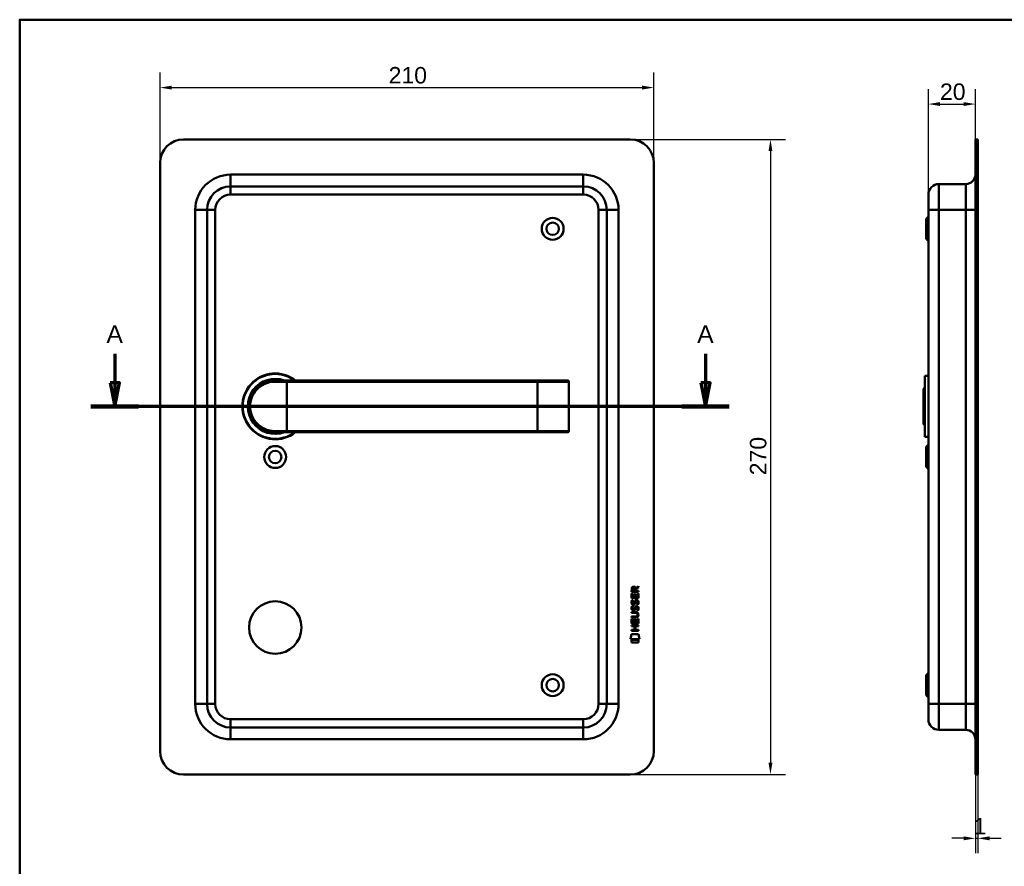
# Model space of a CAD drawing. Header units: millimetres. Extents: x 20 to 833, y 20 to 574.
# Tile 3 of 4: x 20 to 439, y 214 to 574. Entities that reach past the tile are written whole.
import ezdxf

# ---------------------------------------------------------------- set-up
doc = ezdxf.new("R2010")
doc.units = ezdxf.units.MM
doc.header["$LTSCALE"] = 2
for name, color, linetype, lineweight in [('Bemaßungen(DIN)', 7, 'Continuous', 25), ('Schnittansichtslinien(DIN)', 7, 'Continuous', 70), ('Sichtbare Kanten(DIN)', 7, 'Continuous', 50), ('Sichtbare tangentiale Kanten(DIN)', 7, 'Continuous', 50), ('Skizziergeometrie(DIN)', 7, 'Continuous', 50)]:
    doc.layers.add(name, color=color, linetype=linetype, lineweight=lineweight)
doc.styles.add('Aktuell-DINGroßer Text', font='arial.ttf')
doc.styles.add('STANDARD-DIN~0', font='arial.ttf')
doc.dimstyles.new('CAD-LAN', dxfattribs={"dimscale": 2, "dimtxt": 3.5, "dimasz": 2.5, "dimexe": 3.175, "dimexo": 0, "dimgap": 0.8, "dimtad": 1, "dimrnd": 1e-08, "dimtxsty": 'STANDARD-DIN~0', "dimcen": 0.09, "dimdle": 10, "dimclrd": 250, "dimclre": 250, "dimclrt": 250, "dimadec": 0, "dimazin": 2, "dimtfac": 1, "dimtmove": 0, "dimatfit": 3, "dimfxl": 1, "dimtolj": 1, "dimtzin": 0, "dimlwd": 25, "dimlwe": 25, "dimarcsym": 0})

# ---------------------------------------------------------------- blocks, each defined once
blk = doc.blocks.new('Ränder Standardrahmen')
at = {"layer": 'Skizziergeometrie(DIN)', "flags": 128}
blk.add_lwpolyline([(10, 10), (10, 287), (410, 287), (410, 10), (10, 10)], dxfattribs=at)
blk = doc.blocks.new('*D19')
at = {"layer": 'Bemaßungen(DIN)', "color": 250, "linetype": 'Continuous', "lineweight": 25, "true_color": 0x3f3f3f, "transparency": 16777216}
for p, q in [((406.42, 499.64), (406.42, 544.49)), ((426.42, 523.14), (426.42, 544.49)), ((411.42, 538.14), (421.42, 538.14))]:
    blk.add_line(p, q, dxfattribs=at)
at = {"layer": 'Bemaßungen(DIN)', "color": 250, "linetype": 'Continuous', "true_color": 0x3f3f3f, "transparency": 16777216}
for points in [[(411.42, 538.97), (411.42, 537.31), (406.42, 538.14)], [(421.42, 538.97), (421.42, 537.31), (426.42, 538.14)]]:
    blk.add_solid(points, dxfattribs=at)
at = {"layer": 'Defpoints', "color": 0, "linetype": 'Continuous', "transparency": 16777216}
for p in [(426.42, 538.14), (426.42, 523.14), (406.42, 499.64)]:
    blk.add_point(p, dxfattribs=at)
at = {"layer": 'Bemaßungen(DIN)', "color": 250, "linetype": 'Continuous', "lineweight": 25, "true_color": 0x3f3f3f, "transparency": 16777216, "insert": (411.35, 546.89), "char_height": 7, "attachment_point": 1, "style": 'STANDARD-DIN~0'}
blk.add_mtext('\\A1;20', dxfattribs=at)
blk = doc.blocks.new('*D20')
at = {"layer": 'Bemaßungen(DIN)', "color": 250, "linetype": 'Continuous', "lineweight": 25, "true_color": 0x3f3f3f, "transparency": 16777216}
for p, q in [((426.42, 253.14), (426.42, 219.69)), ((427.42, 253.14), (427.42, 219.69)), ((421.42, 226.04), (416.42, 226.04)), ((426.42, 226.04), (427.42, 226.04)), ((432.42, 226.04), (437.42, 226.04))]:
    blk.add_line(p, q, dxfattribs=at)
at = {"layer": 'Bemaßungen(DIN)', "color": 250, "linetype": 'Continuous', "true_color": 0x3f3f3f, "transparency": 16777216}
for points in [[(421.42, 226.87), (421.42, 225.2), (426.42, 226.04)], [(432.42, 226.87), (432.42, 225.2), (427.42, 226.04)]]:
    blk.add_solid(points, dxfattribs=at)
at = {"layer": 'Defpoints', "color": 0, "linetype": 'Continuous', "transparency": 16777216}
for p in [(426.42, 253.14), (427.42, 253.14), (427.42, 226.04)]:
    blk.add_point(p, dxfattribs=at)
at = {"layer": 'Bemaßungen(DIN)', "color": 250, "linetype": 'Continuous', "lineweight": 25, "true_color": 0x3f3f3f, "transparency": 16777216, "insert": (425.63, 234.67), "char_height": 7, "attachment_point": 1, "style": 'STANDARD-DIN~0'}
blk.add_mtext('\\A1;1', dxfattribs=at)
blk = doc.blocks.new('*D21')
at = {"layer": 'Bemaßungen(DIN)', "color": 250, "linetype": 'Continuous', "lineweight": 25, "true_color": 0x3f3f3f, "transparency": 16777216}
for p, q in [((79.67, 513.14), (79.67, 551.49)), ((289.67, 513.14), (289.67, 551.49)), ((84.67, 545.14), (284.67, 545.14))]:
    blk.add_line(p, q, dxfattribs=at)
at = {"layer": 'Bemaßungen(DIN)', "color": 250, "linetype": 'Continuous', "true_color": 0x3f3f3f, "transparency": 16777216}
for points in [[(84.67, 545.97), (84.67, 544.31), (79.67, 545.14)], [(284.67, 545.97), (284.67, 544.31), (289.67, 545.14)]]:
    blk.add_solid(points, dxfattribs=at)
at = {"layer": 'Defpoints', "color": 0, "linetype": 'Continuous', "transparency": 16777216}
for p in [(289.67, 545.14), (79.67, 513.14), (289.67, 513.14)]:
    blk.add_point(p, dxfattribs=at)
at = {"layer": 'Bemaßungen(DIN)', "color": 250, "linetype": 'Continuous', "lineweight": 25, "true_color": 0x3f3f3f, "transparency": 16777216, "insert": (176.89, 553.89), "char_height": 7, "attachment_point": 1, "style": 'STANDARD-DIN~0'}
blk.add_mtext('\\A1;210', dxfattribs=at)
blk = doc.blocks.new('*D22')
at = {"layer": 'Bemaßungen(DIN)', "color": 250, "linetype": 'Continuous', "lineweight": 25, "true_color": 0x3f3f3f, "transparency": 16777216}
for p, q in [((279.67, 523.14), (345.62, 523.14)), ((339.27, 518.14), (339.27, 258.14)), ((279.67, 253.14), (345.62, 253.14))]:
    blk.add_line(p, q, dxfattribs=at)
at = {"layer": 'Bemaßungen(DIN)', "color": 250, "linetype": 'Continuous', "true_color": 0x3f3f3f, "transparency": 16777216}
for points in [[(338.44, 518.14), (340.1, 518.14), (339.27, 523.14)], [(338.44, 258.14), (340.1, 258.14), (339.27, 253.14)]]:
    blk.add_solid(points, dxfattribs=at)
at = {"layer": 'Defpoints', "color": 0, "linetype": 'Continuous', "transparency": 16777216}
for p in [(279.67, 523.14), (279.67, 253.14), (339.27, 253.14)]:
    blk.add_point(p, dxfattribs=at)
at = {"layer": 'Bemaßungen(DIN)', "color": 250, "linetype": 'Continuous', "lineweight": 25, "true_color": 0x3f3f3f, "transparency": 16777216, "insert": (330.52, 380.36), "char_height": 7, "attachment_point": 1, "rotation": 90, "style": 'STANDARD-DIN~0'}
blk.add_mtext('\\A1;270', dxfattribs=at)
blk = doc.blocks.new('2DTransSchnitt0')
at = {"layer": 'Schnittansichtslinien(DIN)', "linetype": 'Continuous'}
for p, q in [((30.21, 216.02), (30.21, 209.82)), ((155.81, 216.02), (155.81, 209.82)), ((29.21, 209.82), (30.21, 204.82)), ((31.21, 209.82), (29.21, 209.82)), ((30.21, 209.82), (30.21, 204.82)), ((30.21, 204.82), (31.21, 209.82)), ((154.81, 209.82), (155.81, 204.82)), ((156.81, 209.82), (154.81, 209.82)), ((155.81, 209.82), (155.81, 204.82)), ((155.81, 204.82), (156.81, 209.82)), ((160.86, 204.82), (25.16, 204.82))]:
    blk.add_line(p, q, dxfattribs=at)
at = {"layer": 'Schnittansichtslinien(DIN)', "linetype": 'Continuous', "lineweight": 140}
for p, q in [((35.26, 204.82), (25.16, 204.82)), ((160.86, 204.82), (150.76, 204.82))]:
    blk.add_line(p, q, dxfattribs=at)
at = {"layer": 'Schnittansichtslinien(DIN)', "linetype": 'Continuous', "flags": 128}
for points in [[(29.21, 209.82), (30.21, 204.82), (31.21, 209.82), (29.21, 209.82)], [(154.81, 209.82), (155.81, 204.82), (156.81, 209.82), (154.81, 209.82)]]:
    blk.add_lwpolyline(points, dxfattribs=at)
at = {"layer": 'Schnittansichtslinien(DIN)'}
for points in [[(29.21, 209.82), (30.21, 204.82), (31.21, 209.82), (29.21, 209.82)], [(154.81, 209.82), (155.81, 204.82), (156.81, 209.82), (154.81, 209.82)]]:
    blk.add_solid(points, dxfattribs=at)
at = {"layer": 'Schnittansichtslinien(DIN)', "char_height": 3.73, "attachment_point": 7, "style": 'Aktuell-DINGroßer Text'}
for insert in [(28.46, 218.32), (154.06, 218.32)]:
    blk.add_mtext('A', dxfattribs=dict(at, insert=insert))

msp = doc.modelspace()

# ---------------------------------------------------------------- linework, layer by layer
at = {"layer": 'Sichtbare Kanten(DIN)'}
for p, q in [((279.666, 523.141), (89.666, 523.141)), ((426.415, 513.141), (426.415, 523.141)), ((427.415, 523.141), (426.415, 523.141)), ((427.415, 523.141), (427.415, 513.141)), ((79.666, 513.141), (79.666, 263.141)), ((289.666, 263.141), (289.666, 513.141)), ((426.415, 513.141), (426.415, 263.141)), ((427.415, 513.141), (427.415, 263.141)), ((259.666, 503.141), (109.666, 503.141)), ((422.415, 504.141), (410.915, 504.141)), ((406.415, 493.141), (406.415, 499.641)), ((99.666, 493.141), (99.666, 283.141)), ((269.666, 283.141), (269.666, 493.141)), ((405.415, 489.391), (406.415, 490.391)), ((406.415, 493.141), (406.415, 283.141)), ((405.415, 480.891), (405.415, 489.391)), ((405.415, 480.891), (406.415, 479.891)), ((128.666, 420.641), (133.666, 420.641)), ((240.166, 420.641), (133.666, 420.641)), ((253.04, 420.641), (240.166, 420.641)), ((253.04, 420.641), (253.059, 420.641)), ((253.559, 399.141), (253.559, 420.141)), ((404.915, 422.641), (404.915, 396.641)), ((404.915, 422.641), (406.415, 422.641)), ((404.415, 417.141), (404.915, 417.641)), ((404.415, 402.141), (404.415, 417.141)), ((404.415, 402.141), (404.915, 401.641)), ((128.049, 398.659), (128.049, 398.658)), ((133.666, 398.641), (128.666, 398.641)), ((133.666, 398.641), (240.166, 398.641)), ((240.166, 398.641), (253.04, 398.641)), ((253.059, 398.641), (253.04, 398.641)), ((404.915, 396.641), (406.415, 396.641)), ((405.415, 392.391), (406.415, 393.391)), ((405.415, 383.891), (405.415, 392.391)), ((405.415, 383.891), (406.415, 382.891)), ((280.242, 330.804), (280.245, 332.117)), ((283.101, 330.802), (280.242, 330.804)), ((280.593, 332.073), (280.592, 331.185)), ((280.592, 331.185), (281.61, 331.184)), ((281.61, 331.184), (281.611, 332.073)), ((281.907, 332.433), (283.103, 333.224)), ((283.102, 332.79), (281.96, 332.035)), ((281.96, 332.035), (281.96, 331.184)), ((281.96, 331.184), (283.101, 331.183)), ((283.101, 331.183), (283.101, 330.802)), ((283.103, 333.224), (283.102, 332.79)), ((280.24, 328.074), (280.242, 330.078)), ((283.099, 328.071), (280.24, 328.074)), ((280.242, 330.078), (280.59, 330.078)), ((280.412, 327.3), (280.751, 327.2)), ((280.59, 330.078), (280.589, 328.45)), ((280.589, 328.45), (281.484, 328.45)), ((281.484, 328.45), (281.485, 329.897)), ((281.485, 329.897), (281.833, 329.896)), ((281.833, 329.896), (281.832, 328.449)), ((281.832, 328.449), (282.751, 328.449)), ((282.341, 326.997), (282.329, 326.997)), ((282.751, 328.449), (282.752, 330.096)), ((282.752, 330.096), (283.1, 330.095)), ((283.1, 330.095), (283.099, 328.071)), ((280.41, 324.753), (280.749, 324.653)), ((280.606, 323.422), (280.614, 323.404)), ((280.608, 325.968), (280.616, 325.951)), ((281.29, 323.324), (281.301, 323.341)), ((281.292, 325.871), (281.303, 325.887)), ((282.338, 324.45), (282.327, 324.45)), ((280.232, 317.336), (280.233, 319.34)), ((280.233, 319.34), (280.582, 319.34)), ((280.234, 320.288), (281.904, 320.287)), ((280.234, 319.911), (280.234, 320.288)), ((281.879, 319.91), (280.234, 319.911)), ((280.235, 322.223), (281.881, 322.222)), ((280.235, 321.846), (280.235, 322.223)), ((281.905, 321.845), (280.235, 321.846)), ((280.582, 319.34), (280.58, 317.713)), ((281.475, 317.712), (281.476, 319.159)), ((281.476, 319.159), (281.825, 319.159)), ((281.825, 319.159), (281.823, 317.712)), ((282.742, 317.711), (282.743, 319.358)), ((282.743, 319.358), (283.092, 319.358)), ((282.785, 321.06), (282.785, 321.069)), ((283.092, 319.358), (283.09, 317.334)), ((280.228, 314.231), (280.228, 314.608)), ((280.228, 314.608), (281.471, 314.607)), ((283.086, 314.229), (280.228, 314.231)), ((280.229, 316.166), (280.23, 316.543)), ((281.472, 316.165), (280.229, 316.166)), ((280.23, 316.543), (283.088, 316.54)), ((283.09, 317.334), (280.232, 317.336)), ((280.58, 317.713), (281.475, 317.712)), ((281.471, 314.607), (281.472, 316.165)), ((281.823, 317.712), (282.742, 317.711)), ((281.829, 316.164), (281.828, 314.607)), ((281.828, 314.607), (283.087, 314.606)), ((283.088, 316.163), (281.829, 316.164)), ((283.087, 314.606), (283.086, 314.229)), ((283.088, 316.54), (283.088, 316.163)), ((279.697, 310.654), (280.156, 312.787)), ((283.612, 310.651), (279.697, 310.654)), ((280.155, 309.226), (280.156, 310.368)), ((280.156, 312.787), (283.162, 312.784)), ((280.156, 310.368), (283.153, 310.366)), ((283.153, 310.366), (283.152, 309.224)), ((283.162, 312.784), (283.612, 310.651)), ((283.152, 309.224), (280.155, 309.226)), ((405.415, 295.391), (406.415, 296.391)), ((405.415, 286.891), (405.415, 295.391)), ((405.415, 286.891), (406.415, 285.891)), ((406.415, 276.641), (406.415, 283.141)), ((109.666, 273.141), (259.666, 273.141)), ((422.415, 272.141), (410.915, 272.141)), ((426.415, 253.141), (426.415, 263.141)), ((427.415, 263.141), (427.415, 253.141)), ((89.666, 253.141), (279.666, 253.141)), ((426.415, 253.141), (427.415, 253.141))]:
    msp.add_line(p, q, dxfattribs=at)
for centre, radius in [((246.666, 485.141), 4.65), ((246.666, 485.141), 2.65), ((128.666, 388.141), 4.65), ((128.666, 388.141), 2.65), ((128.666, 315.641), 11.15), ((246.666, 291.141), 4.65), ((246.666, 291.141), 2.65)]:
    msp.add_circle(centre, radius, dxfattribs=at)
for centre, radius, start, end in [((89.666, 513.141), 10, 90, 180), ((279.666, 513.141), 10, 0, 90), ((422.415, 508.141), 4, 270, 0), ((109.666, 493.141), 10, 90, 180), ((259.666, 493.141), 10, 0, 90), ((410.915, 499.641), 4.5, 90, 180), ((128.666, 409.641), 14, 51.78679, 308.21321), ((128.666, 409.641), 13.8, 52.8542, 307.1458), ((128.666, 409.641), 11.7, 70.08028, 289.91972), ((128.666, 409.641), 11.6, 71.49137, 288.50863), ((128.666, 409.641), 11.5, 73.04257, 286.95743), ((128.666, 409.641), 11.3, 76.76803, 283.23197), ((253.059, 420.141), 0.5, 0, 90), ((116.343, 396.943), 8.678, 20.41264, 20.41475), ((116.343, 396.943), 8.678, 16.40238, 16.41202), ((126.434, 399.533), 0.85, 215.58444, 215.77314), ((126.434, 399.533), 0.85, 299.32679, 299.47089), ((253.059, 399.141), 0.5, 270, 0), ((109.666, 283.141), 10, 180, 270), ((259.666, 283.141), 10, 270, 0), ((410.915, 276.641), 4.5, 180, 270), ((422.415, 268.141), 4, 0, 90), ((89.666, 263.141), 10, 180, 270), ((279.666, 263.141), 10, 270, 0)]:
    msp.add_arc(centre, radius, start, end, dxfattribs=at)
for centre, major_axis, ratio, start_param, end_param in [((281.772, 331.301), (0.976, -1.274), 0.5180415, 2.7627686, 3.7355131), ((280.379, 331.22), (-1.242, -1.64), 0.5994938, 2.7365723, 3.5673799), ((281.681, 325.31), (0.839, 1.642), 0.4591024, 5.9761877, 6.4975755), ((281.958, 326.779), (-1.192, -3.54), 0.2215161, 5.9678979, 6.0270389), ((281.874, 329.079), (1.103, 3.296), 0.2312948, 2.8124619, 2.8734213), ((281.359, 324.224), (-0.583, -1.012), 0.541605, 5.8985019, 6.3563332), ((281.354, 326.762), (0.574, 1.004), 0.5438409, 2.7534304, 3.2137241), ((281.232, 323.348), (-0.098, -0.139), 0.3641716, 1.3429, 1.6509781), ((281.234, 325.895), (0.098, 0.139), 0.3641716, 4.4844927, 4.7925708), ((281.68, 322.766), (-0.838, -1.64), 0.4594521, 2.8344186, 3.3561114), ((278.064, 324.592), (4.808, -4.323), 0.3742014, 5.888113, 6.6064523), ((278.06, 317.548), (4.814, 4.313), 0.3742661, 5.9599282, 6.6783921), ((259.352, 340.897), (23.266, -20.361), 0.1371339, 6.127502, 6.402435)]:
    msp.add_ellipse(centre, major_axis=major_axis, ratio=ratio, start_param=start_param, end_param=end_param, dxfattribs=at)
for points, knots in [([(128.666, 420.641), (127.009, 420.641), (125.366, 420.261), (123.893, 419.552), (122.42, 418.842), (121.116, 417.807), (120.091, 416.531), (119.065, 415.255), (118.322, 413.736), (117.948, 412.118), (117.574, 410.5), (117.575, 408.78), (117.949, 407.162), (118.323, 405.545), (119.065, 404.028), (120.09, 402.752), (121.115, 401.476), (122.42, 400.44), (123.893, 399.731), (125.366, 399.021), (127.009, 398.641), (128.666, 398.641)], [-3.3432814, -3.3432814, -3.3432814, -3.3432814, -2.8656698, -2.8656698, -2.8656698, -2.3880581, -2.3880581, -2.3880581, -1.9104465, -1.9104465, -1.9104465, -1.4328349, -1.4328349, -1.4328349, -0.9552233, -0.9552233, -0.9552233, -0.4776116, -0.4776116, -0.4776116, 0, 0, 0, 0]), ([(282.785, 321.069), (282.785, 321.116), (282.782, 321.163), (282.766, 321.298), (282.744, 321.386), (282.669, 321.537), (282.623, 321.598), (282.503, 321.704), (282.432, 321.744), (282.215, 321.827), (282.056, 321.845), (281.905, 321.845)], [0, 0, 0, 0, 0.01400423, 0.01400423, 0.0408947, 0.0408947, 0.06439039, 0.06439039, 0.08887549, 0.08887549, 0.13413559, 0.13413559, 0.13413559, 0.13413559])]:
    msp.add_open_spline(points, degree=3, knots=knots, dxfattribs=at)
for points in [[(280.245, 332.117), (280.259, 332.559), (280.491, 333.021), (281.104, 333.021)], [(281.611, 332.073), (281.611, 332.346), (281.524, 332.671), (281.108, 332.671)], [(280.288, 325.821), (280.198, 326.062), (280.169, 326.295), (280.211, 326.624)], [(280.211, 326.624), (280.229, 326.763), (280.27, 326.97), (280.341, 327.143)], [(280.341, 327.143), (280.36, 327.192), (280.412, 327.3), (280.412, 327.3)], [(280.596, 326.735), (280.532, 326.483), (280.525, 326.258), (280.584, 326.042)], [(280.751, 327.2), (280.751, 327.199), (280.631, 326.873), (280.596, 326.735)], [(281.484, 326.406), (281.568, 326.774), (281.67, 326.985), (281.811, 327.152)], [(281.811, 327.152), (281.904, 327.263), (282.034, 327.335), (282.214, 327.359)], [(282.058, 326.879), (281.987, 326.79), (281.926, 326.652), (281.872, 326.454)], [(282.329, 326.997), (282.207, 326.997), (282.132, 326.964), (282.058, 326.879)], [(282.214, 327.359), (282.501, 327.397), (282.784, 327.297), (282.978, 326.981)], [(282.746, 325.953), (282.815, 326.286), (282.815, 326.562), (282.709, 326.759)], [(282.978, 326.981), (283.088, 326.8), (283.142, 326.581), (283.141, 326.311)], [(280.286, 323.275), (280.196, 323.516), (280.167, 323.749), (280.209, 324.077)], [(280.209, 324.077), (280.227, 324.216), (280.268, 324.423), (280.339, 324.596)], [(280.846, 322.814), (280.622, 322.847), (280.393, 322.992), (280.286, 323.275)], [(280.848, 325.361), (280.624, 325.394), (280.395, 325.539), (280.288, 325.821)], [(280.339, 324.596), (280.358, 324.646), (280.41, 324.753), (280.41, 324.753)], [(280.594, 324.188), (280.53, 323.936), (280.523, 323.712), (280.582, 323.496)], [(280.749, 324.653), (280.749, 324.653), (280.629, 324.326), (280.594, 324.188)], [(280.818, 323.192), (280.965, 323.132), (281.154, 323.168), (281.259, 323.282)], [(280.82, 325.738), (280.967, 325.678), (281.156, 325.714), (281.261, 325.829)], [(281, 322.801), (280.9, 322.803), (280.879, 322.809), (280.846, 322.814)], [(281.002, 325.348), (280.902, 325.349), (280.881, 325.356), (280.848, 325.361)], [(281.628, 323.166), (281.513, 322.956), (281.318, 322.797), (281, 322.801)], [(281.63, 325.713), (281.515, 325.503), (281.32, 325.344), (281.002, 325.348)], [(281.301, 323.341), (281.37, 323.45), (281.427, 323.614), (281.482, 323.859)], [(281.303, 325.887), (281.372, 325.997), (281.429, 326.16), (281.484, 326.406)], [(281.482, 323.859), (281.566, 324.227), (281.668, 324.438), (281.809, 324.606)], [(281.821, 323.709), (281.767, 323.469), (281.704, 323.304), (281.628, 323.166)], [(281.823, 326.255), (281.769, 326.015), (281.706, 325.85), (281.63, 325.713)], [(281.809, 324.606), (281.902, 324.716), (282.032, 324.788), (282.212, 324.812)], [(281.87, 323.907), (281.862, 323.877), (281.822, 323.711), (281.821, 323.709)], [(281.872, 326.454), (281.864, 326.424), (281.824, 326.258), (281.823, 326.255)], [(282.056, 324.332), (281.985, 324.244), (281.924, 324.106), (281.87, 323.907)], [(282.327, 324.45), (282.205, 324.45), (282.13, 324.418), (282.056, 324.332)], [(282.212, 324.812), (282.499, 324.851), (282.782, 324.75), (282.976, 324.434)], [(282.531, 322.868), (282.531, 322.868), (282.685, 323.122), (282.744, 323.406)], [(282.899, 322.781), (282.879, 322.785), (282.531, 322.868), (282.531, 322.868)], [(282.533, 325.414), (282.533, 325.414), (282.687, 325.668), (282.746, 325.953)], [(282.901, 325.327), (282.881, 325.332), (282.533, 325.414), (282.533, 325.414)], [(282.744, 323.406), (282.813, 323.739), (282.813, 324.015), (282.707, 324.213)], [(283.124, 323.499), (283.094, 323.168), (282.936, 322.838), (282.899, 322.781)], [(283.126, 326.046), (283.096, 325.715), (282.938, 325.385), (282.901, 325.327)], [(282.976, 324.434), (283.086, 324.253), (283.139, 324.034), (283.139, 323.765)], [(283.139, 323.765), (283.139, 323.68), (283.132, 323.594), (283.124, 323.499)], [(283.141, 326.311), (283.141, 326.226), (283.135, 326.141), (283.126, 326.046)]]:
    msp.add_open_spline(points, degree=3, dxfattribs=at)
at = {"layer": 'Sichtbare tangentiale Kanten(DIN)'}
for p, q in [((426.415, 513.141), (427.415, 513.141)), ((109.666, 508.141), (259.666, 508.141)), ((109.666, 508.141), (109.666, 503.141)), ((259.666, 508.141), (259.666, 503.141)), ((109.666, 499.641), (109.666, 503.141)), ((259.666, 499.641), (259.666, 503.141)), ((410.915, 504.141), (410.915, 493.141)), ((422.415, 493.141), (422.415, 504.141)), ((259.666, 499.641), (109.666, 499.641)), ((94.666, 283.141), (94.666, 493.141)), ((94.666, 493.141), (99.666, 493.141)), ((103.166, 493.141), (99.666, 493.141)), ((103.166, 493.141), (103.166, 283.141)), ((266.166, 283.141), (266.166, 493.141)), ((266.166, 493.141), (269.666, 493.141)), ((274.666, 493.141), (269.666, 493.141)), ((274.666, 493.141), (274.666, 283.141)), ((410.915, 493.141), (406.415, 493.141)), ((410.915, 283.141), (410.915, 493.141)), ((422.415, 493.141), (410.915, 493.141)), ((422.415, 493.141), (426.415, 493.141)), ((422.415, 493.141), (422.415, 283.141)), ((133.666, 420.141), (128.608, 420.141)), ((133.666, 420.641), (133.666, 420.141)), ((133.666, 420.141), (240.166, 420.141)), ((133.666, 399.141), (133.666, 420.141)), ((240.166, 420.641), (240.166, 420.141)), ((240.166, 399.141), (240.166, 420.141)), ((240.166, 420.141), (253.521, 420.141)), ((253.521, 420.141), (253.521, 399.141)), ((253.559, 420.141), (253.521, 420.141)), ((128.608, 399.141), (133.666, 399.141)), ((240.166, 399.141), (133.666, 399.141)), ((133.666, 398.641), (133.666, 399.141)), ((240.166, 398.641), (240.166, 399.141)), ((253.521, 399.141), (240.166, 399.141)), ((253.521, 399.141), (253.559, 399.141)), ((94.666, 283.141), (99.666, 283.141)), ((103.166, 283.141), (99.666, 283.141)), ((266.166, 283.141), (269.666, 283.141)), ((274.666, 283.141), (269.666, 283.141)), ((410.915, 283.141), (406.415, 283.141)), ((410.915, 283.141), (410.915, 272.141)), ((422.415, 283.141), (410.915, 283.141)), ((422.415, 283.141), (426.415, 283.141)), ((422.415, 272.141), (422.415, 283.141)), ((109.666, 276.641), (259.666, 276.641)), ((109.666, 273.141), (109.666, 276.641)), ((259.666, 276.641), (259.666, 273.141)), ((109.666, 273.141), (109.666, 268.141)), ((259.666, 268.141), (259.666, 273.141)), ((259.666, 268.141), (109.666, 268.141)), ((427.415, 263.141), (426.415, 263.141))]:
    msp.add_line(p, q, dxfattribs=at)
for centre, radius, start, end in [((109.666, 493.141), 15, 90, 180), ((259.666, 493.141), 15, 0, 90), ((109.666, 493.141), 6.5, 90, 180), ((259.666, 493.141), 6.5, 0, 90), ((109.666, 283.141), 15, 180, 270), ((109.666, 283.141), 6.5, 180, 270), ((259.666, 283.141), 6.5, 270, 0), ((259.666, 283.141), 15, 270, 0)]:
    msp.add_arc(centre, radius, start, end, dxfattribs=at)
for centre, major_axis, ratio, start_param, end_param in [((128.666, 420.141), (0, 0.5), 0.1145038, 0, 1.5707963), ((253.04, 420.141), (0, 0.5), 0.9612617, 4.712389, 6.2831853), ((128.666, 399.141), (0, -0.5), 0.1145038, 4.712389, 6.2831853), ((253.04, 399.141), (0, -0.5), 0.9612617, 0, 1.5707963)]:
    msp.add_ellipse(centre, major_axis=major_axis, ratio=ratio, start_param=start_param, end_param=end_param, dxfattribs=at)
msp.add_open_spline([(128.608, 399.141), (127.009, 399.141), (125.423, 399.505), (124, 400.181), (122.578, 400.858), (121.318, 401.847), (120.329, 403.065), (119.339, 404.283), (118.618, 405.73), (118.259, 407.275), (117.9, 408.819), (117.901, 410.46), (118.261, 412.005), (118.621, 413.55), (119.341, 414.999), (120.33, 416.218), (121.319, 417.436), (122.579, 418.424), (124.001, 419.101), (125.423, 419.777), (127.009, 420.141), (128.608, 420.141)], degree=3, knots=[0, 0, 0, 0, 0.4776116, 0.4776116, 0.4776116, 0.9552233, 0.9552233, 0.9552233, 1.4328349, 1.4328349, 1.4328349, 1.9104465, 1.9104465, 1.9104465, 2.3880581, 2.3880581, 2.3880581, 2.8656698, 2.8656698, 2.8656698, 3.3432814, 3.3432814, 3.3432814, 3.3432814], dxfattribs=at)

# ---------------------------------------------------------------- block references
at = {"xscale": 2, "yscale": 2, "zscale": 2}
msp.add_blockref('Ränder Standardrahmen', (0, 0), dxfattribs=at)
at = {"layer": 'Schnittansichtslinien(DIN)', "xscale": 2, "yscale": 2, "zscale": 2}
msp.add_blockref('2DTransSchnitt0', (0, 0), dxfattribs=at)

# ---------------------------------------------------------------- dimensions: what is measured, and where the dimension line sits
at = {"layer": 'Bemaßungen(DIN)', "color": 250, "linetype": 'Continuous', "lineweight": 25, "true_color": 0x3f3f3f}
for base, p1, p2, angle, override, picture, middle in [((289.666, 545.141), (79.666, 513.141), (289.666, 513.141), 180, {"dimgap": 0.8, "dimdec": 2, "dimtol": 0, "dimlim": 0, "dimtp": 0, "dimtm": 0, "dimtdec": 2, "dimtofl": 0, "dimatfit": 1}, '*D21', (184.666, 545.141)), ((426.415, 538.141), (406.415, 499.641), (426.415, 523.141), 180, {"dimgap": 0.8, "dimdec": 2, "dimtol": 0, "dimlim": 0, "dimtp": 0, "dimtm": 0, "dimtdec": 2, "dimtofl": 0, "dimatfit": 1}, '*D19', (416.415, 538.141)), ((339.271, 253.141), (279.666, 523.141), (279.666, 253.141), 90, {"dimgap": 0.8, "dimdec": 2, "dimtol": 0, "dimlim": 0, "dimtp": 0, "dimtm": 0, "dimtdec": 2, "dimtofl": 0, "dimatfit": 1}, '*D22', (339.271, 388.141)), ((427.415, 226.038), (426.415, 253.141), (427.415, 253.141), 180, {"dimgap": 0.8, "dimdec": 2, "dimtol": 0, "dimlim": 0, "dimtp": 0, "dimtm": 0, "dimtdec": 2, "dimtofl": 1, "dimatfit": 1}, '*D20', (426.915, 226.038))]:
    dim = msp.add_linear_dim(base=base, p1=p1, p2=p2, angle=angle, dimstyle='CAD-LAN', override=override, dxfattribs=at)
    dim.commit()
    dim.dimension.update_dxf_attribs({"geometry": picture, "text_midpoint": middle, "dimtype": 160})

doc.saveas('drawing.dxf')
